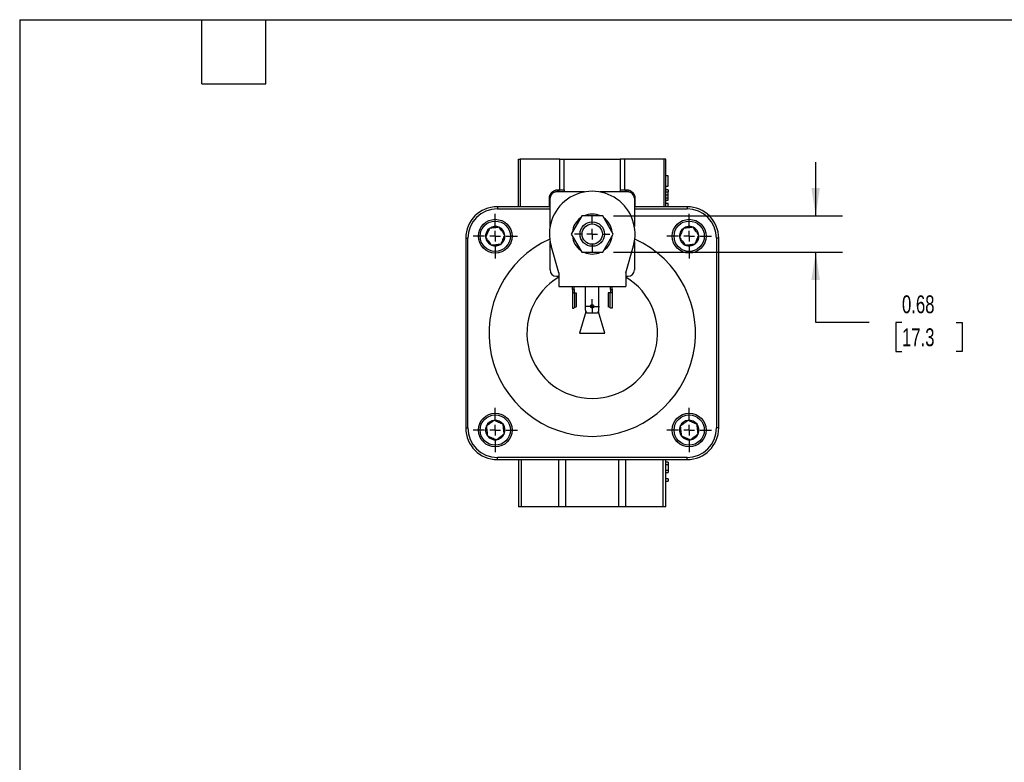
# Model space of a CAD drawing. Header units: inches. Extents: x 1 to 43, y 1 to 33.
# Tile 2 of 5: x 1 to 19.4, y 19.1 to 33. Entities that reach past the tile are written whole.
import ezdxf

# ---------------------------------------------------------------- set-up
doc = ezdxf.new("R2010")
doc.units = ezdxf.units.IN
doc.header["$LTSCALE"] = 4
doc.header["$MEASUREMENT"] = 0
doc.linetypes.add('SLD-Center', pattern=[0.75, 0.6, -0.05, 0.05, -0.05])
doc.linetypes.add('SLD-Solid', pattern=[0])
doc.layers.add('CENTER', color=40, linetype='SLD-Center')
doc.layers.add('DIMENSIONS', color=140, linetype='SLD-Solid', lineweight=25)
doc.layers.add('TEXT', color=140, linetype='SLD-Solid', lineweight=25)
doc.styles.add('SLDTEXTSTYLE0', font='TXT', dxfattribs={"width": 0.7})
doc.dimstyles.new('SLDDIMSTYLE3', dxfattribs={"dimtxt": 0.339844, "dimasz": 0.52, "dimexe": 0, "dimexo": 0.0625, "dimgap": 0.084961, "dimtad": 0, "dimtih": 1, "dimtoh": 1, "dimrnd": 1e-09, "dimdsep": 46, "dimtxsty": 'SLDTEXTSTYLE0', "dimsah": 1, "dimcen": 0.09, "dimadec": 0, "dimazin": 2, "dimtfac": 1, "dimtmove": 0, "dimatfit": 0, "dimfxl": 0, "dimfrac": 2, "dimtolj": 1, "dimtzin": 12, "dimarcsym": 0})

# ---------------------------------------------------------------- blocks, each defined once
blk = doc.blocks.new('_D_7')
at = {"layer": 'DIMENSIONS'}
for p, q in [((15.868, 29.335), (15.868, 30.335)), ((12.09, 29.335), (16.368, 29.335)), ((12.09, 28.654), (16.368, 28.654)), ((15.868, 27.343), (15.868, 28.654)), ((16.868, 27.343), (15.868, 27.343)), ((17.48, 27.343), (17.366, 27.343)), ((17.366, 27.343), (17.366, 26.803)), ((18.49, 27.343), (18.604, 27.343)), ((18.604, 27.343), (18.604, 26.803)), ((17.366, 26.803), (17.48, 26.803)), ((18.604, 26.803), (18.49, 26.803))]:
    blk.add_line(p, q, dxfattribs=at)
for points in [[(15.868, 29.335), (15.948, 29.855), (15.788, 29.855)], [(15.868, 28.654), (15.788, 28.134), (15.948, 28.134)]]:
    blk.add_solid(points, dxfattribs=at)
at = {"layer": 'DIMENSIONS', "char_height": 0.3333, "attachment_point": 1, "style": 'SLDTEXTSTYLE0'}
for s, insert in [('0.68', (17.48, 27.849)), ('17.3', (17.48, 27.233))]:
    blk.add_mtext(s, dxfattribs=dict(at, insert=insert))
blk = doc.blocks.new('SW_CENTERMARKSYMBOL_3')
at = {"layer": 'CENTER', "color": 0}
for p, q in [((0, 0.2), (0, 0.328)), ((-0.2, 0), (-0.328, 0)), ((0, 0), (-0.1, 0)), ((0, 0), (0, 0.1)), ((0, 0), (0, -0.1)), ((0, 0), (0.1, 0)), ((0.2, 0), (0.328, 0)), ((0, -0.2), (0, -0.328))]:
    blk.add_line(p, q, dxfattribs=at)
blk = doc.blocks.new('SW_CENTERMARKSYMBOL_4')
at = {"layer": 'CENTER', "color": 0}
for p, q in [((0, 0.2), (0, 0.415)), ((-0.2, 0), (-0.415, 0)), ((0, 0), (-0.1, 0)), ((0, 0), (0, 0.1)), ((0, 0), (0, -0.1)), ((0, 0), (0.1, 0)), ((0.2, 0), (0.415, 0)), ((0, -0.2), (0, -0.415))]:
    blk.add_line(p, q, dxfattribs=at)
blk = doc.blocks.new('SW_CENTERMARKSYMBOL_5')
at = {"layer": 'CENTER', "color": 0}
for p, q in [((0, 0.2), (0, 0.415)), ((-0.2, 0), (-0.415, 0)), ((0, 0), (-0.1, 0)), ((0, 0), (0, 0.1)), ((0, 0), (0, -0.1)), ((0, 0), (0.1, 0)), ((0.2, 0), (0.415, 0)), ((0, -0.2), (0, -0.415))]:
    blk.add_line(p, q, dxfattribs=at)
blk = doc.blocks.new('SW_CENTERMARKSYMBOL_6')
at = {"layer": 'CENTER', "color": 0}
for p, q in [((0, 0.2), (0, 0.415)), ((-0.2, 0), (-0.415, 0)), ((0, 0), (-0.1, 0)), ((0, 0), (0, 0.1)), ((0, 0), (0, -0.1)), ((0, 0), (0.1, 0)), ((0.2, 0), (0.415, 0)), ((0, -0.2), (0, -0.415))]:
    blk.add_line(p, q, dxfattribs=at)
blk = doc.blocks.new('SW_CENTERMARKSYMBOL_7')
at = {"layer": 'CENTER', "color": 0}
for p, q in [((0, 0.2), (0, 0.415)), ((-0.2, 0), (-0.415, 0)), ((0, 0), (-0.1, 0)), ((0, 0), (0, 0.1)), ((0, 0), (0, -0.1)), ((0, 0), (0.1, 0)), ((0.2, 0), (0.415, 0)), ((0, -0.2), (0, -0.415))]:
    blk.add_line(p, q, dxfattribs=at)
blk = doc.blocks.new('SW_CENTERMARKSYMBOL_8')
at = {"layer": 'CENTER', "color": 0}
for p, q in [((-0.1, 0), (-0.133, 0)), ((0, 0), (-0.1, 0)), ((0, 0.1), (0, 0.133)), ((0, 0), (0, 0.1)), ((0, 0), (0, -0.1)), ((0, 0), (0.1, 0)), ((0.1, 0), (0.133, 0)), ((0, -0.1), (0, -0.133))]:
    blk.add_line(p, q, dxfattribs=at)

msp = doc.modelspace()

# ---------------------------------------------------------------- linework, layer by layer
for p, q in [((10.316, 29.506), (10.316, 30.392)), ((10.316, 30.392), (10.35, 30.392)), ((11.088, 30.392), (10.35, 30.392)), ((10.35, 30.392), (10.35, 29.506)), ((11.088, 29.821), (11.088, 30.392)), ((11.088, 30.392), (11.172, 30.392)), ((11.172, 29.821), (11.172, 30.392)), ((11.172, 30.392), (12.216, 30.392)), ((12.216, 30.392), (12.216, 29.821)), ((12.299, 30.392), (12.216, 30.392)), ((12.299, 30.392), (12.299, 29.821)), ((13.037, 30.392), (12.299, 30.392)), ((13.072, 30.392), (13.037, 30.392)), ((13.037, 29.506), (13.037, 30.392)), ((13.072, 29.506), (13.072, 30.392)), ((13.111, 30.08), (13.072, 30.08)), ((13.111, 29.891), (13.111, 30.08)), ((11.052, 29.821), (11.088, 29.821)), ((11.088, 29.821), (11.172, 29.821)), ((12.216, 29.821), (12.299, 29.821)), ((12.299, 29.821), (12.335, 29.821)), ((13.072, 29.891), (13.111, 29.891)), ((13.111, 29.823), (13.072, 29.823)), ((13.111, 29.823), (13.111, 29.781)), ((10.906, 29.663), (10.895, 29.663)), ((10.895, 29.517), (10.895, 29.663)), ((10.906, 29.136), (10.906, 29.663)), ((11.552, 29.782), (11.024, 29.782)), ((12.363, 29.782), (11.835, 29.782)), ((12.481, 29.663), (12.481, 29.136)), ((12.481, 29.663), (12.493, 29.663)), ((12.493, 29.663), (12.493, 29.517)), ((13.072, 29.781), (13.111, 29.781)), ((13.072, 29.727), (13.111, 29.727)), ((13.072, 29.674), (13.111, 29.674)), ((13.072, 29.631), (13.111, 29.631)), ((13.111, 29.631), (13.111, 29.674)), ((9.922, 29.506), (9.922, 29.467)), ((10.906, 29.506), (9.922, 29.506)), ((9.922, 29.467), (10.906, 29.467)), ((13.465, 29.506), (12.481, 29.506)), ((12.481, 29.467), (13.465, 29.467)), ((13.072, 29.569), (13.111, 29.569)), ((13.465, 29.506), (13.465, 29.467)), ((11.497, 29.335), (11.301, 28.994)), ((11.89, 29.335), (11.497, 29.335)), ((12.087, 28.994), (11.89, 29.335)), ((9.331, 28.915), (9.371, 28.915)), ((9.331, 28.915), (9.331, 25.372)), ((9.371, 25.372), (9.371, 28.915)), ((11.301, 28.994), (11.497, 28.654)), ((11.89, 28.654), (12.087, 28.994)), ((14.056, 28.915), (14.017, 28.915)), ((14.017, 28.915), (14.017, 25.372)), ((14.056, 25.372), (14.056, 28.915)), ((10.906, 28.325), (10.906, 28.853)), ((11.069, 28.272), (10.925, 28.773)), ((12.319, 28.272), (12.463, 28.773)), ((12.481, 28.853), (12.481, 28.325)), ((11.497, 28.654), (11.89, 28.654)), ((11.024, 28.207), (11.069, 28.207)), ((11.069, 28.272), (11.069, 28.012)), ((12.319, 28.272), (12.319, 28.012)), ((12.319, 28.207), (12.363, 28.207)), ((11.069, 28.012), (12.319, 28.012)), ((11.323, 27.958), (11.323, 28.012)), ((11.355, 27.958), (11.323, 27.958)), ((11.323, 27.958), (11.323, 27.898)), ((11.355, 27.958), (11.355, 28.012)), ((11.355, 27.958), (11.355, 27.898)), ((11.567, 27.571), (11.567, 28.012)), ((11.82, 27.571), (11.82, 28.012)), ((12.033, 27.958), (12.033, 28.012)), ((12.033, 27.958), (12.065, 27.958)), ((12.033, 27.958), (12.033, 27.898)), ((12.065, 27.958), (12.065, 28.012)), ((12.065, 27.958), (12.065, 27.898)), ((11.323, 27.898), (11.364, 27.898)), ((11.323, 27.898), (11.323, 27.612)), ((11.364, 27.898), (11.364, 27.62)), ((11.364, 27.898), (11.394, 27.898)), ((11.394, 27.898), (11.394, 27.635)), ((11.994, 27.898), (11.994, 27.635)), ((12.024, 27.898), (11.994, 27.898)), ((12.024, 27.898), (12.024, 27.62)), ((12.065, 27.898), (12.024, 27.898)), ((12.065, 27.898), (12.065, 27.612)), ((11.323, 27.612), (11.349, 27.612)), ((11.364, 27.62), (11.394, 27.635)), ((12.024, 27.62), (11.994, 27.635)), ((12.065, 27.612), (12.039, 27.612)), ((11.577, 27.542), (11.457, 27.144)), ((11.617, 27.521), (11.77, 27.521)), ((11.93, 27.144), (11.811, 27.542)), ((11.457, 27.144), (11.93, 27.144)), ((9.331, 25.372), (9.371, 25.372)), ((14.056, 25.372), (14.017, 25.372)), ((13.465, 24.821), (9.922, 24.821)), ((9.922, 24.782), (9.922, 24.821)), ((9.922, 24.782), (13.465, 24.782)), ((10.316, 24.782), (10.316, 23.896)), ((10.373, 23.896), (10.373, 24.782)), ((11.065, 24.782), (11.065, 23.896)), ((11.204, 23.896), (11.204, 24.782)), ((12.183, 24.782), (12.183, 23.896)), ((12.322, 23.896), (12.322, 24.782)), ((13.014, 24.782), (13.014, 23.896)), ((13.072, 23.896), (13.072, 24.782)), ((13.111, 24.731), (13.072, 24.731)), ((13.072, 24.688), (13.111, 24.688)), ((13.072, 24.687), (13.111, 24.687)), ((13.111, 24.731), (13.111, 24.688)), ((13.111, 24.688), (13.111, 24.687)), ((13.111, 24.687), (13.111, 24.585)), ((13.465, 24.782), (13.465, 24.821)), ((13.072, 24.585), (13.111, 24.585)), ((13.072, 24.539), (13.111, 24.539)), ((13.111, 24.585), (13.111, 24.539)), ((13.111, 24.421), (13.072, 24.421)), ((13.072, 24.379), (13.111, 24.379)), ((13.111, 24.421), (13.111, 24.379)), ((10.373, 23.896), (10.316, 23.896)), ((11.065, 23.896), (10.373, 23.896)), ((11.204, 23.896), (11.065, 23.896)), ((12.183, 23.896), (11.204, 23.896)), ((12.322, 23.896), (12.183, 23.896)), ((13.014, 23.896), (12.322, 23.896)), ((13.072, 23.896), (13.014, 23.896))]:
    msp.add_line(p, q)
for centre, radius in [((9.883, 28.955), 0.315), ((13.505, 28.955), 0.315), ((9.883, 28.955), 0.283), ((11.694, 28.994), 0.228), ((11.694, 28.994), 0.189), ((13.505, 28.955), 0.283), ((11.694, 27.644), 0.033), ((9.883, 25.333), 0.315), ((9.883, 25.333), 0.283), ((13.505, 25.333), 0.315), ((13.505, 25.333), 0.283)]:
    msp.add_circle(centre, radius)
for centre, radius, start, end in [((11.694, 28.994), 0.8, 343.9779, 196.0221), ((11.004, 29.82), 0.048, 324.2738, 1.1784), ((12.383, 29.82), 0.048, 178.8216, 215.7262), ((11.024, 29.663), 0.118, 90, 180), ((12.363, 29.663), 0.118, 0, 90), ((9.922, 28.915), 0.591, 90, 180), ((9.922, 28.915), 0.551, 90, 180), ((10.867, 29.545), 0.0394, 270, 0), ((12.52, 29.545), 0.0394, 180, 270), ((13.465, 28.915), 0.591, 0, 90), ((13.465, 28.915), 0.551, 0, 90), ((11.694, 28.994), 0.373, 125.9048, 174.0952), ((11.694, 28.994), 0.373, 65.9048, 114.0952), ((11.694, 28.994), 0.373, 5.9048, 54.0952), ((9.883, 28.955), 0.182, 126.3781, 186.3781), ((9.883, 28.955), 0.182, 66.3781, 126.3781), ((9.883, 28.955), 0.182, 6.3781, 66.3781), ((13.505, 28.955), 0.182, 126.3781, 186.3781), ((13.505, 28.955), 0.182, 66.3781, 126.3781), ((13.505, 28.955), 0.182, 6.3781, 66.3781), ((9.883, 28.955), 0.182, 186.3781, 246.3781), ((11.694, 27.144), 1.929, 114.325, 65.675), ((9.883, 28.955), 0.182, 306.3781, 6.3781), ((11.694, 28.994), 0.373, 185.9048, 234.0952), ((11.694, 28.994), 0.373, 305.9048, 354.0952), ((13.505, 28.955), 0.182, 186.3781, 246.3781), ((13.505, 28.955), 0.182, 306.3781, 6.3781), ((9.883, 28.955), 0.182, 246.3781, 306.3781), ((13.505, 28.955), 0.182, 246.3781, 306.3781), ((11.694, 28.994), 0.373, 245.9048, 294.0952), ((11.024, 28.325), 0.118, 180, 270), ((12.363, 28.325), 0.118, 270, 0), ((11.694, 27.144), 1.22, 120.8036, 59.1964), ((11.617, 27.571), 0.05, 180, 270), ((11.77, 27.571), 0.05, 270, 0), ((9.883, 25.333), 0.182, 156.3781, 216.3781), ((9.883, 25.333), 0.182, 96.3781, 156.3781), ((9.883, 25.333), 0.182, 36.3781, 96.3781), ((9.883, 25.333), 0.182, 336.3781, 36.3781), ((13.505, 25.333), 0.182, 156.3781, 216.3781), ((13.505, 25.333), 0.182, 96.3781, 156.3781), ((13.505, 25.333), 0.182, 36.3781, 96.3781), ((13.505, 25.333), 0.182, 336.3781, 36.3781), ((9.922, 25.372), 0.591, 180, 270), ((9.922, 25.372), 0.551, 180, 270), ((9.883, 25.333), 0.182, 216.3781, 276.3781), ((9.883, 25.333), 0.182, 276.3781, 336.3781), ((13.505, 25.333), 0.182, 216.3781, 276.3781), ((13.465, 25.372), 0.551, 270, 0), ((13.465, 25.372), 0.591, 270, 0), ((13.505, 25.333), 0.182, 276.3781, 336.3781)]:
    msp.add_arc(centre, radius, start, end)
for points, knots in [([(10.895, 29.663), (10.895, 29.668), (10.895, 29.675), (10.896, 29.684), (10.897, 29.687), (10.897, 29.69), (10.897, 29.691), (10.898, 29.697), (10.9, 29.705), (10.903, 29.713), (10.904, 29.717), (10.905, 29.719), (10.905, 29.72), (10.908, 29.726), (10.911, 29.734), (10.915, 29.741), (10.918, 29.745), (10.919, 29.747), (10.926, 29.759), (10.933, 29.767), (10.945, 29.779), (10.951, 29.784), (10.957, 29.789), (10.962, 29.792), (10.964, 29.794), (10.971, 29.798), (10.977, 29.802), (10.986, 29.806), (10.99, 29.808), (10.992, 29.809), (10.993, 29.809), (10.994, 29.81), (11.013, 29.817), (11.032, 29.821), (11.052, 29.821)], [0, 0, 0, 0, 0.0625, 0.09375, 0.109375, 0.109375, 0.125, 0.125, 0.1875, 0.21875, 0.234375, 0.234375, 0.25, 0.25, 0.3125, 0.34375, 0.34375, 0.375, 0.375, 0.5, 0.5, 0.5625, 0.59375, 0.59375, 0.625, 0.625, 0.6875, 0.71875, 0.734375, 0.742188, 0.742188, 0.75, 0.75, 1, 1, 1, 1]), ([(11.088, 29.821), (11.088, 29.817), (11.086, 29.812), (11.076, 29.804), (11.071, 29.802), (11.059, 29.797), (11.052, 29.794), (11.043, 29.792)], [0, 0, 0, 0, 0.5, 0.5, 0.75, 0.75, 1, 1, 1, 1]), ([(12.344, 29.792), (12.335, 29.794), (12.328, 29.797), (12.316, 29.802), (12.312, 29.804), (12.301, 29.812), (12.299, 29.817), (12.299, 29.821)], [0, 0, 0, 0, 0.25, 0.25, 0.5, 0.5, 1, 1, 1, 1]), ([(12.335, 29.821), (12.345, 29.821), (12.36, 29.82), (12.377, 29.815), (12.385, 29.813), (12.389, 29.811), (12.391, 29.811), (12.392, 29.81), (12.392, 29.81), (12.398, 29.808), (12.405, 29.805), (12.412, 29.801), (12.417, 29.798), (12.419, 29.797), (12.43, 29.789), (12.439, 29.782), (12.45, 29.771), (12.456, 29.765), (12.461, 29.758), (12.464, 29.754), (12.466, 29.752), (12.47, 29.745), (12.474, 29.738), (12.478, 29.73), (12.48, 29.726), (12.481, 29.724), (12.481, 29.723), (12.483, 29.717), (12.486, 29.709), (12.488, 29.701), (12.489, 29.697), (12.49, 29.695), (12.49, 29.693), (12.492, 29.683), (12.493, 29.673), (12.493, 29.663)], [0, 0, 0, 0, 0.125, 0.1875, 0.21875, 0.234375, 0.242188, 0.242188, 0.25, 0.25, 0.3125, 0.34375, 0.34375, 0.375, 0.375, 0.5, 0.5, 0.5625, 0.59375, 0.59375, 0.625, 0.625, 0.6875, 0.71875, 0.734375, 0.734375, 0.75, 0.75, 0.8125, 0.84375, 0.859375, 0.859375, 0.875, 0.875, 1, 1, 1, 1]), ([(11.043, 29.792), (11.041, 29.791), (11.037, 29.789), (11.03, 29.787), (11.021, 29.784), (11.011, 29.781), (11.005, 29.78), (11.002, 29.779)], [0, 0, 0, 0, 0.141675, 0.3286, 0.567895, 0.794948, 1, 1, 1, 1]), ([(12.385, 29.779), (12.383, 29.78), (12.378, 29.781), (12.371, 29.783), (12.363, 29.785), (12.354, 29.788), (12.347, 29.791), (12.344, 29.792)], [0, 0, 0, 0, 0.177236, 0.343973, 0.500129, 0.766511, 1, 1, 1, 1]), ([(13.111, 29.727), (13.111, 29.729), (13.111, 29.733), (13.111, 29.738), (13.111, 29.744), (13.111, 29.749), (13.111, 29.754), (13.111, 29.758), (13.111, 29.762), (13.111, 29.766), (13.111, 29.769), (13.111, 29.772), (13.111, 29.775), (13.111, 29.777), (13.111, 29.779), (13.111, 29.78), (13.111, 29.78), (13.111, 29.781), (13.111, 29.781)], [0, 0, 0, 0, 0.000148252, 0.00028908, 0.00042457, 0.000556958, 0.000686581, 0.000816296, 0.00094347, 0.00107396, 0.001207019, 0.001342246, 0.001483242, 0.001632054, 0.001789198, 0.001957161, 0.002135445, 0.002326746, 0.002326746, 0.002326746, 0.002326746]), ([(13.111, 29.674), (13.111, 29.674), (13.111, 29.674), (13.111, 29.675), (13.111, 29.676), (13.111, 29.677), (13.111, 29.679), (13.111, 29.682), (13.111, 29.685), (13.111, 29.688), (13.111, 29.692), (13.111, 29.696), (13.111, 29.701), (13.111, 29.706), (13.111, 29.71), (13.111, 29.716), (13.111, 29.721), (13.111, 29.725), (13.111, 29.727)], [0, 0, 0, 0, 0.000191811, 0.000370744, 0.000538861, 0.000696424, 0.000845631, 0.000987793, 0.001122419, 0.001255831, 0.001386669, 0.001514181, 0.001644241, 0.00177421, 0.001906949, 0.0020428, 0.002184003, 0.002332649, 0.002332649, 0.002332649, 0.002332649]), ([(13.111, 29.506), (13.111, 29.51), (13.111, 29.523), (13.111, 29.54), (13.111, 29.558), (13.111, 29.568), (13.111, 29.569), (13.111, 29.569)], [0, 0, 0, 0, 0.080676, 0.233732, 0.386895, 0.69309, 1, 1, 1, 1]), ([(9.775, 29.101), (9.769, 29.088), (9.763, 29.075), (9.754, 29.054), (9.751, 29.047), (9.745, 29.033), (9.742, 29.025), (9.732, 29.004), (9.726, 28.989), (9.714, 28.961), (9.708, 28.948), (9.702, 28.935)], [0, 0, 0, 0, 0.25, 0.25, 0.375, 0.375, 0.5, 0.5, 0.75, 0.75, 1, 1, 1, 1]), ([(9.956, 29.121), (9.941, 29.12), (9.927, 29.118), (9.905, 29.116), (9.897, 29.115), (9.881, 29.113), (9.873, 29.112), (9.85, 29.11), (9.834, 29.108), (9.804, 29.104), (9.789, 29.103), (9.775, 29.101)], [0, 0, 0, 0, 0.25, 0.25, 0.375, 0.375, 0.5, 0.5, 0.75, 0.75, 1, 1, 1, 1]), ([(10.063, 28.975), (10.055, 28.986), (10.046, 28.998), (10.033, 29.016), (10.028, 29.022), (10.019, 29.035), (10.014, 29.041), (10, 29.061), (9.991, 29.073), (9.973, 29.098), (9.964, 29.11), (9.956, 29.121)], [0, 0, 0, 0, 0.25, 0.25, 0.375, 0.375, 0.5, 0.5, 0.75, 0.75, 1, 1, 1, 1]), ([(13.397, 29.101), (13.391, 29.088), (13.385, 29.075), (13.376, 29.054), (13.373, 29.047), (13.367, 29.033), (13.364, 29.025), (13.354, 29.004), (13.348, 28.989), (13.336, 28.961), (13.33, 28.948), (13.324, 28.935)], [0, 0, 0, 0, 0.25, 0.25, 0.375, 0.375, 0.5, 0.5, 0.75, 0.75, 1, 1, 1, 1]), ([(13.578, 29.121), (13.563, 29.12), (13.549, 29.118), (13.527, 29.116), (13.519, 29.115), (13.503, 29.113), (13.495, 29.112), (13.472, 29.11), (13.456, 29.108), (13.426, 29.104), (13.411, 29.103), (13.397, 29.101)], [0, 0, 0, 0, 0.25, 0.25, 0.375, 0.375, 0.5, 0.5, 0.75, 0.75, 1, 1, 1, 1]), ([(13.685, 28.975), (13.677, 28.986), (13.668, 28.998), (13.655, 29.016), (13.65, 29.022), (13.641, 29.035), (13.636, 29.041), (13.622, 29.061), (13.613, 29.073), (13.595, 29.098), (13.586, 29.11), (13.578, 29.121)], [0, 0, 0, 0, 0.25, 0.25, 0.375, 0.375, 0.5, 0.5, 0.75, 0.75, 1, 1, 1, 1]), ([(9.702, 28.935), (9.71, 28.923), (9.719, 28.911), (9.732, 28.893), (9.737, 28.887), (9.746, 28.874), (9.751, 28.868), (9.765, 28.849), (9.774, 28.836), (9.793, 28.811), (9.801, 28.8), (9.81, 28.788)], [0, 0, 0, 0, 0.25, 0.25, 0.375, 0.375, 0.5, 0.5, 0.75, 0.75, 1, 1, 1, 1]), ([(9.991, 28.808), (9.996, 28.821), (10.002, 28.835), (10.011, 28.855), (10.014, 28.862), (10.02, 28.877), (10.024, 28.884), (10.033, 28.906), (10.039, 28.92), (10.052, 28.948), (10.058, 28.962), (10.063, 28.975)], [0, 0, 0, 0, 0.25, 0.25, 0.375, 0.375, 0.5, 0.5, 0.75, 0.75, 1, 1, 1, 1]), ([(13.324, 28.935), (13.332, 28.923), (13.341, 28.911), (13.354, 28.893), (13.359, 28.887), (13.368, 28.875), (13.373, 28.868), (13.387, 28.849), (13.396, 28.836), (13.415, 28.812), (13.423, 28.8), (13.432, 28.788)], [0, 0, 0, 0, 0.25, 0.25, 0.375, 0.375, 0.5, 0.5, 0.75, 0.75, 1, 1, 1, 1]), ([(13.613, 28.808), (13.618, 28.821), (13.624, 28.835), (13.633, 28.855), (13.636, 28.862), (13.642, 28.877), (13.646, 28.884), (13.655, 28.906), (13.661, 28.92), (13.674, 28.948), (13.68, 28.962), (13.685, 28.975)], [0, 0, 0, 0, 0.25, 0.25, 0.375, 0.375, 0.5, 0.5, 0.75, 0.75, 1, 1, 1, 1]), ([(9.81, 28.788), (9.824, 28.79), (9.838, 28.791), (9.861, 28.794), (9.868, 28.795), (9.884, 28.796), (9.892, 28.797), (9.916, 28.8), (9.931, 28.802), (9.962, 28.805), (9.976, 28.807), (9.991, 28.808)], [0, 0, 0, 0, 0.25, 0.25, 0.375, 0.375, 0.5, 0.5, 0.75, 0.75, 1, 1, 1, 1]), ([(13.432, 28.788), (13.446, 28.79), (13.46, 28.791), (13.483, 28.794), (13.49, 28.795), (13.506, 28.796), (13.514, 28.797), (13.538, 28.8), (13.553, 28.802), (13.584, 28.805), (13.598, 28.807), (13.613, 28.808)], [0, 0, 0, 0, 0.25, 0.25, 0.375, 0.375, 0.5, 0.5, 0.75, 0.75, 1, 1, 1, 1]), ([(9.862, 25.513), (9.851, 25.505), (9.839, 25.496), (9.821, 25.483), (9.815, 25.478), (9.802, 25.469), (9.796, 25.464), (9.777, 25.45), (9.764, 25.441), (9.739, 25.423), (9.728, 25.414), (9.716, 25.406)], [0, 0, 0, 0, 0.25, 0.25, 0.375, 0.375, 0.5, 0.5, 0.75, 0.75, 1, 1, 1, 1]), ([(9.716, 25.406), (9.718, 25.391), (9.719, 25.377), (9.722, 25.355), (9.723, 25.347), (9.724, 25.331), (9.725, 25.323), (9.728, 25.3), (9.73, 25.284), (9.733, 25.254), (9.735, 25.239), (9.736, 25.225)], [0, 0, 0, 0, 0.25, 0.25, 0.375, 0.375, 0.5, 0.5, 0.75, 0.75, 1, 1, 1, 1]), ([(10.029, 25.441), (10.016, 25.446), (10.003, 25.452), (9.982, 25.461), (9.975, 25.464), (9.961, 25.47), (9.953, 25.474), (9.932, 25.483), (9.917, 25.489), (9.889, 25.502), (9.876, 25.508), (9.862, 25.513)], [0, 0, 0, 0, 0.25, 0.25, 0.375, 0.375, 0.5, 0.5, 0.75, 0.75, 1, 1, 1, 1]), ([(10.049, 25.26), (10.048, 25.274), (10.046, 25.288), (10.044, 25.311), (10.043, 25.318), (10.041, 25.334), (10.04, 25.342), (10.037, 25.366), (10.036, 25.381), (10.032, 25.412), (10.031, 25.426), (10.029, 25.441)], [0, 0, 0, 0, 0.25, 0.25, 0.375, 0.375, 0.5, 0.5, 0.75, 0.75, 1, 1, 1, 1]), ([(13.485, 25.513), (13.473, 25.505), (13.461, 25.496), (13.443, 25.483), (13.437, 25.478), (13.424, 25.469), (13.418, 25.464), (13.399, 25.45), (13.386, 25.441), (13.361, 25.423), (13.35, 25.414), (13.338, 25.406)], [0, 0, 0, 0, 0.25, 0.25, 0.375, 0.375, 0.5, 0.5, 0.75, 0.75, 1, 1, 1, 1]), ([(13.338, 25.406), (13.34, 25.391), (13.341, 25.377), (13.344, 25.355), (13.345, 25.347), (13.346, 25.331), (13.347, 25.323), (13.35, 25.3), (13.352, 25.284), (13.355, 25.254), (13.357, 25.239), (13.358, 25.225)], [0, 0, 0, 0, 0.25, 0.25, 0.375, 0.375, 0.5, 0.5, 0.75, 0.75, 1, 1, 1, 1]), ([(13.651, 25.441), (13.638, 25.446), (13.625, 25.452), (13.604, 25.461), (13.597, 25.464), (13.583, 25.47), (13.575, 25.474), (13.554, 25.483), (13.539, 25.489), (13.511, 25.502), (13.498, 25.508), (13.485, 25.513)], [0, 0, 0, 0, 0.25, 0.25, 0.375, 0.375, 0.5, 0.5, 0.75, 0.75, 1, 1, 1, 1]), ([(13.671, 25.26), (13.67, 25.274), (13.668, 25.288), (13.666, 25.311), (13.665, 25.318), (13.663, 25.334), (13.662, 25.342), (13.659, 25.366), (13.658, 25.381), (13.654, 25.412), (13.653, 25.426), (13.651, 25.441)], [0, 0, 0, 0, 0.25, 0.25, 0.375, 0.375, 0.5, 0.5, 0.75, 0.75, 1, 1, 1, 1]), ([(9.736, 25.225), (9.749, 25.219), (9.763, 25.213), (9.783, 25.204), (9.79, 25.201), (9.805, 25.195), (9.812, 25.192), (9.834, 25.182), (9.848, 25.176), (9.876, 25.164), (9.89, 25.158), (9.903, 25.152)], [0, 0, 0, 0, 0.25, 0.25, 0.375, 0.375, 0.5, 0.5, 0.75, 0.75, 1, 1, 1, 1]), ([(9.903, 25.152), (9.914, 25.16), (9.926, 25.169), (9.944, 25.182), (9.95, 25.187), (9.963, 25.196), (9.969, 25.201), (9.989, 25.215), (10.001, 25.224), (10.026, 25.243), (10.038, 25.251), (10.049, 25.26)], [0, 0, 0, 0, 0.25, 0.25, 0.375, 0.375, 0.5, 0.5, 0.75, 0.75, 1, 1, 1, 1]), ([(13.358, 25.225), (13.371, 25.219), (13.385, 25.213), (13.405, 25.204), (13.412, 25.201), (13.427, 25.195), (13.434, 25.192), (13.456, 25.182), (13.47, 25.176), (13.498, 25.164), (13.512, 25.158), (13.525, 25.152)], [0, 0, 0, 0, 0.25, 0.25, 0.375, 0.375, 0.5, 0.5, 0.75, 0.75, 1, 1, 1, 1]), ([(13.525, 25.152), (13.536, 25.16), (13.548, 25.169), (13.566, 25.182), (13.572, 25.187), (13.585, 25.196), (13.591, 25.201), (13.611, 25.215), (13.623, 25.224), (13.648, 25.243), (13.66, 25.251), (13.671, 25.26)], [0, 0, 0, 0, 0.25, 0.25, 0.375, 0.375, 0.5, 0.5, 0.75, 0.75, 1, 1, 1, 1])]:
    msp.add_open_spline(points, degree=3, knots=knots)
for points in [[(11.172, 29.821), (11.172, 29.808), (11.169, 29.794), (11.165, 29.782)], [(12.216, 29.821), (12.216, 29.809), (12.217, 29.796), (12.223, 29.782)], [(11.349, 27.612), (11.353, 27.615), (11.359, 27.617), (11.364, 27.62)], [(12.039, 27.612), (12.034, 27.615), (12.029, 27.617), (12.024, 27.62)]]:
    msp.add_open_spline(points, degree=3)
at = {"layer": 'TEXT'}
for p, q in [((1, 33), (43, 33)), ((1, 33), (1, 1)), ((4.4, 31.8), (4.4, 33)), ((5.6, 31.8), (5.6, 33)), ((4.4, 31.8), (5.6, 31.8))]:
    msp.add_line(p, q, dxfattribs=at)

# ---------------------------------------------------------------- block references
at = {"layer": 'CENTER'}
for name, p in [('SW_CENTERMARKSYMBOL_4', (9.883, 28.955)), ('SW_CENTERMARKSYMBOL_3', (11.694, 28.994)), ('SW_CENTERMARKSYMBOL_7', (13.505, 28.955)), ('SW_CENTERMARKSYMBOL_8', (11.694, 27.644)), ('SW_CENTERMARKSYMBOL_6', (9.883, 25.333)), ('SW_CENTERMARKSYMBOL_5', (13.505, 25.333))]:
    msp.add_blockref(name, p, dxfattribs=at)

# ---------------------------------------------------------------- dimensions: what is measured, and where the dimension line sits
at = {"layer": 'DIMENSIONS'}
dim = msp.add_linear_dim(base=(15.868, 28.654), p1=(11.89, 29.335), p2=(11.89, 28.654), angle=90, dimstyle='SLDDIMSTYLE3', dxfattribs=at)
dim.commit()
dim.dimension.update_dxf_attribs({"geometry": '_D_7', "text_midpoint": (15.868, 27.343), "dimtype": 160})

doc.saveas('drawing.dxf')
